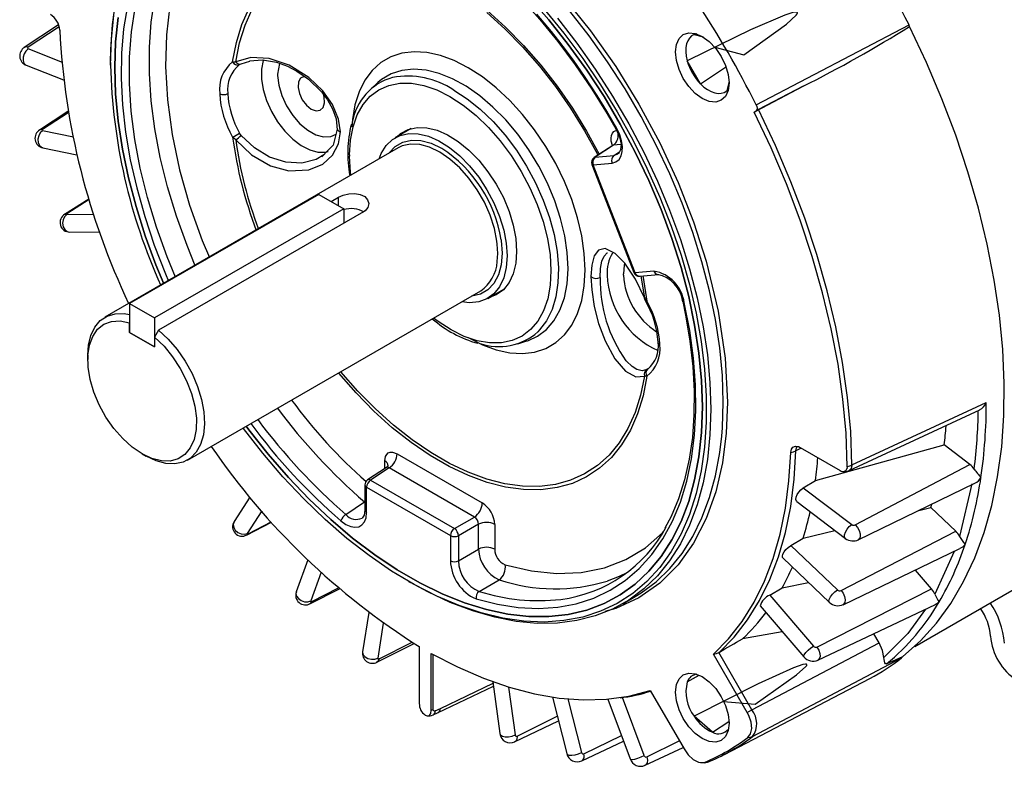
# Model space of a CAD drawing. Header units: inches. Extents: x 0 to 44, y 0 to 34.
# Tile 12 of 16: x 25 to 30.2, y 21.2 to 25.2. Entities that reach past the tile are written whole.
import ezdxf

# ---------------------------------------------------------------- set-up
doc = ezdxf.new("R2010")
doc.units = ezdxf.units.IN
doc.header["$LTSCALE"] = 4
doc.header["$MEASUREMENT"] = 0

msp = doc.modelspace()

# ---------------------------------------------------------------- linework, layer by layer
for p, q in [((25.220365, 25.124688), (25.038163, 25.00415)), ((25.223675, 25.113494), (25.059812, 25.006176)), ((28.91898, 24.701343), (29.729027, 25.124479)), ((29.732193, 25.116474), (29.729027, 25.124479)), ((28.590402, 25.073177), (28.637758, 25.060492)), ((25.240855, 24.925661), (25.060204, 24.996907)), ((29.759393, 21.831264), (35.204475, 24.974643)), ((25.048482, 24.910723), (25.246205, 24.832742)), ((25.496212, 24.924904), (25.496212, 24.911842)), ((26.143251, 24.92826), (26.15955, 24.929037)), ((26.180304, 24.913891), (26.188488, 24.918633)), ((26.188488, 24.918633), (26.234779, 24.933107)), ((26.392544, 24.920475), (26.381773, 24.863521)), ((28.623676, 24.812332), (28.553213, 24.934377)), ((28.623676, 24.812332), (28.756874, 24.901393)), ((26.381773, 24.863521), (26.381859, 24.857063)), ((26.913809, 24.818602), (26.876687, 24.784851)), ((28.775149, 24.822497), (28.762465, 24.775155)), ((28.917539, 24.668234), (29.167843, 24.799101)), ((29.167843, 24.799101), (28.931854, 24.675422)), ((25.270475, 24.665355), (25.119202, 24.567155)), ((25.271653, 24.658502), (25.135714, 24.570778)), ((28.908475, 24.663), (28.917539, 24.668234)), ((25.299357, 24.530354), (25.135776, 24.56341)), ((26.188488, 24.538988), (26.180304, 24.550886)), ((27.090002, 24.575582), (27.005202, 24.526628)), ((26.15955, 24.515437), (26.143251, 24.530447)), ((28.158436, 24.486347), (28.059848, 24.422203)), ((28.162167, 24.487205), (28.065036, 24.424009)), ((28.157551, 24.485675), (28.154565, 24.482749)), ((28.202181, 24.490782), (28.162167, 24.487205)), ((25.137351, 24.473271), (25.31728, 24.43691)), ((27.020887, 24.47333), (25.465959, 23.575689)), ((26.648415, 24.459088), (26.616356, 24.425899)), ((26.763356, 24.435871), (26.763394, 24.428472)), ((27.250932, 24.471266), (27.252696, 24.470242)), ((28.065036, 24.424009), (28.164892, 24.432937)), ((28.164892, 24.432937), (28.194487, 24.452337)), ((28.047853, 24.385006), (28.26993, 23.812626)), ((28.054834, 24.383564), (28.154691, 24.392493)), ((28.27691, 23.811185), (28.054834, 24.383564)), ((26.599576, 24.226664), (25.597377, 23.648107)), ((26.599576, 24.226664), (26.732144, 24.150134)), ((25.381144, 24.201729), (25.252156, 24.11973)), ((25.382029, 24.198825), (25.263729, 24.123827)), ((26.665474, 24.188622), (26.704339, 24.211059)), ((26.704339, 24.166186), (26.704339, 24.211059)), ((25.407494, 24.120013), (25.263233, 24.118412)), ((26.732144, 24.150134), (25.729946, 23.571577)), ((26.837275, 24.134317), (25.751159, 23.507315)), ((26.732144, 24.150134), (26.732144, 24.073626)), ((25.279786, 24.026836), (25.43803, 24.028592)), ((28.21468, 23.798998), (28.214594, 23.805457)), ((28.376767, 23.820114), (28.27691, 23.811185)), ((28.301592, 23.792963), (28.401448, 23.801892)), ((28.308146, 23.793549), (28.327124, 23.677723)), ((25.903423, 22.817896), (27.458351, 23.715537)), ((27.496663, 23.675302), (27.581462, 23.724256)), ((25.597377, 23.648107), (25.729946, 23.571577)), ((25.597377, 23.648107), (25.597377, 23.495022)), ((28.325883, 23.675553), (28.33438, 23.657958)), ((28.327124, 23.677723), (28.339452, 23.66042)), ((25.59701, 23.546685), (25.597377, 23.547332)), ((25.59701, 23.495234), (25.59701, 23.546685)), ((25.729946, 23.571577), (25.729946, 23.418492)), ((25.597377, 23.495446), (25.59701, 23.495234)), ((25.729946, 23.418492), (25.59701, 23.495234)), ((25.597377, 23.495022), (25.729946, 23.418492)), ((25.751159, 23.507315), (25.729946, 23.469942)), ((25.729946, 23.469942), (25.729946, 23.418492)), ((27.65601, 23.434878), (27.703802, 23.450146)), ((25.375332, 23.375382), (25.375332, 23.35089)), ((28.344709, 23.301402), (28.338511, 23.297806)), ((28.344646, 23.301362), (28.344383, 23.301194)), ((28.339452, 23.262607), (28.327124, 23.264123)), ((29.411973, 22.763375), (30.103687, 23.084311)), ((29.4266, 22.793143), (30.138756, 23.123027)), ((29.15701, 22.882638), (29.129692, 22.867909)), ((29.151592, 22.885765), (29.364006, 22.763141)), ((29.233602, 22.710905), (29.915492, 22.899224)), ((30.051965, 22.79548), (29.915492, 22.899224)), ((25.663431, 22.851833), (25.684641, 22.839585)), ((26.949992, 22.773612), (26.949992, 22.814354)), ((27.015713, 22.852306), (27.46699, 22.59179)), ((26.959078, 22.779617), (26.858641, 22.713242)), ((26.973402, 22.777286), (26.874967, 22.712235)), ((27.424679, 22.51677), (26.973402, 22.777286)), ((29.4266, 22.793143), (29.426372, 22.789088)), ((29.444394, 22.475003), (30.051965, 22.79548)), ((26.874967, 22.712235), (27.31912, 22.455831)), ((29.168546, 22.672235), (29.233602, 22.710905)), ((26.844732, 22.68738), (26.844732, 22.55423)), ((26.853812, 22.541576), (26.853812, 22.674725)), ((26.853812, 22.674725), (27.297965, 22.418321)), ((29.168546, 22.672235), (29.425641, 22.476793)), ((29.460288, 22.395838), (30.078669, 22.69597)), ((30.062408, 22.69209), (29.996759, 22.414221)), ((26.235017, 22.622623), (26.151218, 22.492775)), ((26.743958, 22.530272), (26.842118, 22.596681)), ((29.134905, 22.598509), (29.391832, 22.403197)), ((29.781259, 22.551622), (29.84508, 22.566887)), ((29.84508, 22.566887), (29.850635, 22.585294)), ((29.97649, 22.441719), (29.84508, 22.566887)), ((26.297378, 22.548973), (26.220864, 22.430413)), ((27.31912, 22.455831), (27.424679, 22.51677)), ((26.216641, 22.421082), (26.349035, 22.490425)), ((26.225569, 22.428391), (26.347325, 22.492328)), ((27.446586, 22.478826), (27.341027, 22.417887)), ((27.446586, 22.346798), (27.446586, 22.478826)), ((27.53271, 22.477958), (27.53271, 22.34593)), ((29.167738, 22.404875), (29.336518, 22.445245)), ((26.225569, 22.428391), (26.217375, 22.421909)), ((27.297965, 22.418321), (27.297965, 22.285172)), ((27.341027, 22.417887), (27.341027, 22.284738)), ((29.102509, 22.36635), (29.167738, 22.404875)), ((29.368492, 22.127239), (29.97649, 22.441719)), ((27.341027, 22.284738), (27.446586, 22.346798)), ((29.102509, 22.36635), (29.350069, 22.130549)), ((29.379101, 22.05249), (29.999283, 22.349288)), ((26.54176, 22.29016), (26.48057, 22.120275)), ((29.059629, 22.300476), (29.307014, 22.064843)), ((29.968809, 22.334704), (29.865998, 22.107437)), ((29.848119, 22.137021), (29.763018, 22.23622)), ((26.611912, 22.223899), (26.557318, 22.072327)), ((27.450129, 22.122608), (27.555963, 22.184587)), ((26.552277, 22.056776), (26.709601, 22.137153)), ((26.5635, 22.068734), (26.704724, 22.141335)), ((27.075631, 22.17591), (27.086943, 22.169378)), ((28.990683, 22.103063), (29.056077, 22.141418)), ((29.056077, 22.141418), (29.196057, 22.170528)), ((29.240477, 21.828092), (29.848119, 22.137021)), ((28.21211, 22.057835), (28.277871, 22.095798)), ((28.990683, 22.103063), (29.222611, 21.832709)), ((28.939544, 22.045863), (29.171301, 21.775711)), ((29.246078, 21.75854), (29.868566, 22.05323)), ((26.865134, 22.011737), (26.832191, 21.803427)), ((26.941931, 21.955365), (26.912578, 21.769757)), ((29.05746, 21.908411), (28.846332, 21.87238)), ((29.569944, 21.850576), (29.542157, 21.898706)), ((26.907766, 21.747402), (27.106458, 21.846609)), ((26.920319, 21.764838), (27.095544, 21.85332)), ((27.133083, 21.830532), (27.133083, 21.529154)), ((28.895735, 21.495388), (29.569944, 21.850576)), ((27.19547, 21.493139), (27.19547, 21.794517)), ((27.206388, 21.497621), (27.206388, 21.788452)), ((28.871203, 21.481242), (28.692329, 21.791061)), ((28.722087, 21.799775), (28.720505, 21.798894)), ((28.895735, 21.495388), (28.720505, 21.798894)), ((28.899996, 21.353952), (29.689647, 21.770144)), ((29.610312, 21.739301), (29.69713, 21.777631)), ((29.689647, 21.770144), (29.69713, 21.777631)), ((28.553213, 21.643346), (28.616238, 21.679741)), ((28.553213, 21.643346), (28.613267, 21.677809)), ((27.228812, 21.478649), (27.52612, 21.620816)), ((27.244604, 21.502697), (27.52406, 21.636215)), ((27.523047, 21.643789), (27.559734, 21.369453)), ((27.606402, 21.615996), (27.640286, 21.362611)), ((28.750175, 21.259287), (29.521491, 21.661622)), ((27.838532, 21.562754), (27.914668, 21.263467)), ((28.324699, 21.253331), (28.211008, 21.560765)), ((28.357381, 21.597637), (28.536255, 21.287818)), ((27.920577, 21.553011), (27.992776, 21.269194)), ((28.133123, 21.552536), (28.250356, 21.235527)), ((27.163217, 21.467912), (27.165336, 21.466689)), ((27.19547, 21.493139), (27.206388, 21.497621)), ((27.205731, 21.468117), (27.232908, 21.48111)), ((27.217766, 21.490116), (27.244604, 21.502697)), ((27.651221, 21.35591), (27.864405, 21.461049)), ((28.686655, 21.37626), (28.590402, 21.461609)), ((27.63843, 21.325359), (27.870522, 21.437002)), ((28.686655, 21.37626), (28.774213, 21.434005)), ((28.005255, 21.262096), (28.204393, 21.359816)), ((27.994097, 21.22453), (28.215543, 21.329664)), ((28.338632, 21.246165), (28.511376, 21.330909)), ((28.329699, 21.201285), (28.531411, 21.296208)), ((28.665431, 21.220237), (28.672868, 21.222792))]:
    msp.add_line(p, q)
at = {"flags": 128}
for points in [[(26.961936, 26.0027), (26.969344, 26.000023), (27.164277, 25.901221), (27.310656, 25.808997), (27.455837, 25.702017), (27.607029, 25.573606), (27.754076, 25.430825), (27.90133, 25.268378), (28.041073, 25.093453), (28.174206, 24.904392), (28.297277, 24.705219), (28.40823, 24.499049), (28.505398, 24.289219), (28.587006, 24.080768), (28.65408, 23.871973), (28.717692, 23.607809), (28.754692, 23.357905), (28.766581, 23.125949)], [(26.400878, 25.948589), (26.402105, 25.948676), (26.500619, 25.94503), (26.602299, 25.931066), (26.706625, 25.906873), (26.81307, 25.872576), (26.921085, 25.828347), (27.030105, 25.774402), (27.13955, 25.71101), (27.248821, 25.638496), (27.357329, 25.557235), (27.46448, 25.467651), (27.569688, 25.370216), (27.672377, 25.265449), (27.771985, 25.15391), (27.867964, 25.036198), (27.959792, 24.912947), (28.046965, 24.784822), (28.12901, 24.652516), (28.174264, 24.573794)], [(25.614134, 25.340649), (25.585324, 25.225737), (25.565377, 25.103535), (25.554413, 24.974771), (25.552495, 24.84021), (25.559636, 24.700652), (25.575793, 24.556928), (25.60087, 24.409891), (25.634718, 24.260417), (25.677136, 24.109394), (25.727871, 23.957719), (25.786621, 23.806296), (25.803226, 23.766941)], [(25.840203, 23.788288), (25.796392, 23.895829), (25.739905, 24.052786), (25.692315, 24.209477), (25.653934, 24.364875), (25.625013, 24.51796), (25.605741, 24.667728), (25.596246, 24.8132), (25.596589, 24.953419), (25.606768, 25.087469), (25.626717, 25.214469), (25.656304, 25.333587)], [(25.944773, 23.848655), (25.901474, 23.954986), (25.845327, 24.110951), (25.797984, 24.266655), (25.759754, 24.421087), (25.730884, 24.573243), (25.711562, 24.722132), (25.701914, 24.866786), (25.702003, 25.006265), (25.711827, 25.139661), (25.731325, 25.266108), (25.748379, 25.341283)], [(27.713117, 25.273497), (27.820059, 25.150616), (27.922634, 25.020982), (28.02024, 24.885356), (28.112303, 24.744533), (28.198285, 24.599342), (28.27768, 24.450632), (28.350023, 24.299278), (28.414888, 24.146166), (28.471896, 23.992197), (28.520711, 23.838272), (28.561047, 23.685297), (28.592668, 23.534167), (28.615388, 23.385771), (28.629074, 23.240979), (28.633644, 23.10064), (28.633644, 23.10064)], [(28.633644, 23.10064), (28.629074, 23.240979), (28.615388, 23.385771), (28.592668, 23.534167), (28.561047, 23.685297), (28.520711, 23.838272), (28.471896, 23.992197), (28.414888, 24.146166), (28.350023, 24.299278), (28.27768, 24.450632), (28.198285, 24.599342), (28.112303, 24.744533), (28.02024, 24.885356), (27.922634, 25.020982), (27.820059, 25.150616), (27.713117, 25.273497)], [(25.496212, 24.924904), (25.497351, 24.993769), (25.506458, 25.12716), (25.524619, 25.254131)], [(25.818507, 25.258411), (25.811207, 25.227149), (25.791928, 25.072205), (25.78709, 24.904081), (25.79737, 24.727516), (25.822579, 24.544451), (25.862543, 24.356682), (25.915516, 24.170134), (25.981728, 23.982804), (26.020063, 23.892119)], [(26.143251, 24.92826), (26.16353, 25.031341), (26.192787, 25.126625), (26.23078, 25.213319)], [(25.496212, 24.911842), (25.500736, 25.047188), (25.514282, 25.176536)], [(25.778699, 23.752782), (25.736888, 23.853662), (25.679881, 24.007631), (25.631065, 24.161555), (25.590729, 24.314531), (25.559108, 24.465661), (25.536388, 24.614057), (25.522703, 24.758849), (25.518132, 24.899187), (25.522703, 25.034249), (25.536388, 25.16324)], [(25.536388, 25.16324), (25.522703, 25.034249), (25.518132, 24.899187), (25.522703, 24.758849), (25.536388, 24.614057), (25.559108, 24.465661), (25.590729, 24.314531), (25.631065, 24.161555), (25.679881, 24.007631), (25.736888, 23.853662), (25.778699, 23.752782)], [(26.15955, 24.929037), (26.180247, 25.02969), (26.209698, 25.122659), (26.247661, 25.207178)], [(27.795709, 25.208132), (27.899992, 25.080415), (27.999555, 24.94651), (28.093827, 24.807183), (28.182269, 24.663232), (28.264373, 24.515482), (28.33967, 24.364778), (28.407728, 24.211984), (28.468157, 24.057976), (28.520611, 23.903635), (28.56479, 23.749846), (28.600441, 23.597489), (28.62736, 23.447437), (28.645392, 23.300549), (28.654433, 23.157668), (28.654433, 23.019611), (28.645392, 22.887168), (28.62736, 22.7611), (28.600441, 22.642127), (28.56479, 22.530932), (28.520611, 22.428151), (28.468157, 22.334373), (28.407728, 22.250135), (28.33967, 22.175919), (28.264373, 22.112151), (28.182269, 22.059196), (28.093827, 22.017357), (27.999555, 21.986875), (27.899992, 21.967922), (27.795709, 21.960609), (27.687302, 21.964977), (27.575394, 21.981), (27.460624, 22.008588), (27.343651, 22.047582), (27.225144, 22.097759), (27.105782, 22.158831), (26.986249, 22.230449), (26.867229, 22.312202), (26.749405, 22.403622), (26.63345, 22.504185), (26.52003, 22.613316), (26.409794, 22.730389), (26.303373, 22.854734), (26.201377, 22.985638), (26.19916, 22.988622)], [(27.490494, 25.189862), (27.586503, 25.103476), (27.679685, 25.008798), (27.769275, 24.906608), (27.854534, 24.797748), (27.934759, 24.683114), (28.009291, 24.56365), (28.077516, 24.44034), (28.080089, 24.435373)], [(27.49287, 25.200494), (27.590539, 25.112421), (27.685299, 25.015877), (27.776361, 24.911664), (27.862965, 24.800652), (27.944392, 24.683766), (28.019962, 24.561978), (28.087152, 24.439968)], [(28.179407, 24.576258), (28.127055, 24.666953), (28.075531, 24.750847), (28.008901, 24.852466), (27.94953, 24.937234), (27.912727, 24.987304), (27.87309, 25.039263), (27.833881, 25.088765), (27.795329, 25.135699), (27.756175, 25.181683)], [(27.86525, 25.159827), (27.967977, 25.027985), (28.065658, 24.890292), (28.157736, 24.747536), (28.243681, 24.600535), (28.323002, 24.450132), (28.395244, 24.297187), (28.459994, 24.142576), (28.516881, 23.987186), (28.565579, 23.831906), (28.605809, 23.677626), (28.63734, 23.52523), (28.659992, 23.37559), (28.673636, 23.229563), (28.678192, 23.087986)], [(28.743953, 23.125949), (28.739397, 23.267526), (28.725753, 23.413553), (28.703101, 23.563193), (28.671569, 23.715589), (28.63134, 23.869869), (28.582642, 24.025149), (28.525755, 24.180539), (28.461005, 24.33515), (28.388763, 24.488095), (28.309442, 24.638498), (28.223496, 24.785499), (28.131419, 24.928255), (28.033738, 25.065948), (27.931011, 25.19779)], [(28.699331, 25.005722), (28.854086, 24.966392), (29.079335, 25.128438), (29.130955, 25.175526), (29.135957, 25.182974), (29.13724, 25.186588), (29.137346, 25.187921), (29.137095, 25.189313), (29.136611, 25.190235), (29.135907, 25.190983), (29.134571, 25.191786), (29.131044, 25.192601), (29.118182, 25.191487), (29.070336, 25.176786), (28.888357, 25.097887), (28.560549, 24.938055), (28.553213, 24.934377)], [(29.69713, 21.777631), (29.789726, 21.860438), (29.874422, 21.954496), (29.950855, 22.059404), (30.0187, 22.174714), (30.077667, 22.299935), (30.127504, 22.434531), (30.167999, 22.577929), (30.19898, 22.729516), (30.220313, 22.888647), (30.231909, 23.054642), (30.233716, 23.226793), (30.225729, 23.404365), (30.207981, 23.586602), (30.180547, 23.772724), (30.143544, 23.96194), (30.097131, 24.15344), (30.041506, 24.346408), (29.976905, 24.54002), (29.903605, 24.733452), (29.821918, 24.925876), (29.732193, 25.116474)], [(28.775227, 24.817016), (28.770382, 24.777313), (28.756176, 24.74591), (28.733578, 24.724947), (28.704127, 24.715853), (28.669831, 24.719247), (28.633027, 24.734898), (28.596222, 24.76174), (28.561926, 24.797943), (28.532475, 24.841041), (28.509877, 24.888095), (28.495671, 24.9359), (28.490826, 24.981197), (28.495671, 25.0209), (28.509877, 25.052303), (28.532475, 25.073266), (28.561926, 25.08236), (28.596222, 25.078966), (28.633027, 25.063314), (28.669831, 25.036473), (28.704127, 25.000269), (28.733578, 24.957172), (28.756176, 24.910118), (28.770382, 24.862313), (28.775227, 24.817016)], [(28.590402, 25.073177), (28.576498, 25.065952), (28.56483, 25.055114), (28.555683, 25.04093), (28.549283, 25.02375), (28.545787, 25.003994), (28.545281, 24.982149), (28.547776, 24.958752), (28.553213, 24.934377)], [(28.604512, 25.07644), (28.600772, 25.075901), (28.590402, 25.073177)], [(25.059812, 25.006176), (25.047875, 25.007804), (25.039192, 25.004468)], [(25.059812, 25.006176), (25.057141, 25.003754), (25.05627, 25.001145), (25.057332, 24.998741), (25.060204, 24.996907)], [(25.060204, 24.996907), (25.047814, 24.986115), (25.038149, 24.970753), (25.032648, 24.953109), (25.032131, 24.935811), (25.036675, 24.921434), (25.045602, 24.91212), (25.048695, 24.91138)], [(26.714378, 24.558188), (26.704894, 24.625717), (26.672659, 24.702535), (26.620717, 24.775523), (26.54663, 24.845917), (26.442425, 24.910885), (26.336743, 24.946859), (26.239741, 24.952468), (26.15955, 24.929037)], [(27.392696, 23.467695), (27.46734, 23.429817), (27.540896, 23.40292), (27.612291, 23.387395), (27.680484, 23.383469), (27.74448, 23.391199), (27.803347, 23.410473), (27.856225, 23.441009), (27.902344, 23.482362), (27.941031, 23.533928), (27.971722, 23.594957), (27.993969, 23.664558), (28.007449, 23.741717), (28.011964, 23.825307), (28.007449, 23.91411), (27.993969, 24.006832), (27.971722, 24.102119), (27.941031, 24.198583), (27.902344, 24.294817), (27.856225, 24.389418), (27.803347, 24.481006), (27.74448, 24.568245), (27.680484, 24.649863), (27.612291, 24.724671), (27.540896, 24.791577), (27.46734, 24.849606), (27.392696, 24.897911), (27.318051, 24.935789), (27.244495, 24.962686), (27.1731, 24.978211), (27.104907, 24.982137), (27.040911, 24.974407), (26.982045, 24.955133), (26.929167, 24.924597), (26.883048, 24.883244), (26.844361, 24.831677), (26.81367, 24.770649), (26.791422, 24.701047), (26.777942, 24.623889), (26.774655, 24.584594)], [(26.233469, 24.933284), (26.301698, 24.93995), (26.375767, 24.926631), (26.433331, 24.90551), (26.483118, 24.879688), (26.545806, 24.836304), (26.614132, 24.770225), (26.646059, 24.727839), (26.672995, 24.679445), (26.69151, 24.625956), (26.697801, 24.569219)], [(26.307483, 24.940227), (26.30585, 24.935399), (26.29679, 24.889718), (26.29679, 24.837743), (26.30585, 24.781601), (26.3236, 24.723591), (26.349312, 24.666088), (26.381935, 24.611447), (26.420132, 24.561903), (26.46234, 24.519486), (26.50683, 24.485931), (26.551782, 24.462614), (26.595354, 24.450488), (26.635764, 24.450049), (26.649858, 24.452944)], [(26.381859, 24.857063), (26.388261, 24.804686), (26.404471, 24.749786), (26.429567, 24.69549), (26.462117, 24.644893), (26.500268, 24.600877), (26.541845, 24.56595), (26.58448, 24.542102), (26.625744, 24.530692), (26.663284, 24.532371), (26.691882, 24.544851)], [(26.524806, 24.8515), (26.523183, 24.851311), (26.503979, 24.842181), (26.492396, 24.822006), (26.489998, 24.79351), (26.49711, 24.760543), (26.51277, 24.727555), (26.534864, 24.699004), (26.560407, 24.678744)], [(27.921481, 23.832321), (27.917488, 23.917813), (27.904316, 24.007332), (27.882181, 24.099408), (27.851446, 24.192529), (27.812617, 24.285165), (27.76633, 24.375796), (27.713345, 24.462934), (27.654534, 24.545147), (27.59086, 24.621086), (27.523371, 24.689503), (27.453174, 24.749276), (27.381421, 24.799423), (27.309291, 24.839121), (27.237969, 24.867717), (27.168625, 24.884743), (27.102398, 24.889918), (27.040375, 24.883157), (26.983575, 24.864573), (26.932931, 24.834469), (26.913809, 24.818602)], [(26.763356, 24.435871), (26.767905, 24.513559), (26.781477, 24.584669), (26.80384, 24.64799), (26.834613, 24.702442), (26.873271, 24.747097), (26.919154, 24.781194), (26.971482, 24.804151), (27.029363, 24.815579), (27.091808, 24.81528), (27.157755, 24.803262), (27.226079, 24.779728), (27.295616, 24.745079), (27.365179, 24.699907), (27.433584, 24.644982), (27.499665, 24.581238), (27.562295, 24.509764), (27.620406, 24.431777), (27.673009, 24.348607), (27.719206, 24.261671), (27.75821, 24.172451), (27.789356, 24.082468), (27.812113, 23.993256), (27.826094, 23.906335), (27.83106, 23.823187), (27.826926, 23.745229), (27.813764, 23.67379), (27.791796, 23.610088), (27.761398, 23.555208), (27.723088, 23.510086), (27.677519, 23.475492), (27.625468, 23.452014), (27.567821, 23.440053), (27.505562, 23.439813), (27.439751, 23.451298), (27.371511, 23.474311), (27.302004, 23.508462), (27.232415, 23.553168), (27.208267, 23.571167)], [(28.623676, 24.812332), (28.642066, 24.795438), (28.66108, 24.781579), (28.68025, 24.771097), (28.699106, 24.76425), (28.717183, 24.761204), (28.734038, 24.762036), (28.749257, 24.766725), (28.762465, 24.775155)], [(26.560407, 24.678744), (26.585951, 24.669512), (26.608045, 24.672554), (26.623705, 24.687461), (26.630816, 24.712218), (26.628419, 24.743482), (26.625147, 24.755866)], [(27.315327, 24.779545), (27.386355, 24.733275), (27.456218, 24.677233), (27.523766, 24.612339), (27.587893, 24.539659), (27.647544, 24.460386), (27.701739, 24.375821), (27.74959, 24.287354), (27.790311, 24.196437), (27.823232, 24.104562), (27.847813, 24.013239), (27.863651, 23.923966), (27.870485, 23.83821), (27.868204, 23.757379), (27.856845, 23.6828), (27.836593, 23.615698), (27.807783, 23.557174), (27.770887, 23.50819), (27.760959, 23.498011)], [(28.762465, 24.775155), (28.770008, 24.782776), (28.772334, 24.785732)], [(28.91898, 24.701343), (28.922628, 24.691858), (28.923955, 24.682735), (28.922811, 24.675007), (28.919329, 24.66954), (28.917539, 24.668234)], [(28.931854, 24.675422), (28.914874, 24.66643), (28.908475, 24.663)], [(29.401972, 22.785515), (29.395476, 22.961393), (29.379063, 23.142114), (29.352804, 23.326875), (29.316817, 23.514855), (29.271261, 23.705217), (29.216339, 23.897117), (29.152296, 24.089701), (29.079415, 24.282112), (28.99802, 24.473495), (28.908475, 24.663)], [(29.4266, 22.793143), (29.420088, 22.96947), (29.403633, 23.150652), (29.377308, 23.335885), (29.34123, 23.524344), (29.295559, 23.715193), (29.240498, 23.907582), (29.176292, 24.100657), (29.103227, 24.29356), (29.021626, 24.485432), (28.931854, 24.675422)], [(25.135776, 24.56341), (25.123806, 24.552492), (25.115271, 24.536791), (25.111442, 24.518646), (25.112888, 24.500759), (25.119394, 24.485793), (25.129993, 24.475977), (25.137544, 24.474132)], [(25.135714, 24.570778), (25.125664, 24.570338), (25.12145, 24.567893)], [(25.135714, 24.570778), (25.133021, 24.568517), (25.132081, 24.566324), (25.133034, 24.56453), (25.135776, 24.56341)], [(26.15955, 24.515437), (26.243361, 24.435575), (26.344369, 24.377986), (26.441138, 24.352155), (26.546805, 24.356739), (26.620861, 24.387215), (26.672773, 24.433947), (26.704889, 24.495081), (26.714378, 24.558188)], [(26.626886, 24.4368), (26.587024, 24.410668), (26.51023, 24.391825), (26.425661, 24.396354), (26.339611, 24.423949), (26.258438, 24.472713), (26.188488, 24.538988)], [(26.697846, 24.572889), (26.676199, 24.48785), (26.648415, 24.459088)], [(26.920202, 24.415206), (26.9312, 24.44285), (26.957193, 24.485034), (26.990793, 24.517271), (27.031131, 24.538726), (27.077161, 24.548843), (27.127692, 24.54736), (27.181415, 24.534316), (27.236938, 24.510048), (27.292824, 24.475185), (27.347625, 24.43063), (27.399922, 24.377537), (27.448359, 24.317281), (27.491684, 24.251422), (27.528773, 24.181667), (27.558667, 24.109821), (27.58059, 24.037746), (27.593975, 23.967308), (27.598475, 23.900333)], [(27.012963, 24.531108), (27.033897, 24.54907), (27.074727, 24.570787), (27.12132, 24.581027), (27.172468, 24.579526), (27.226846, 24.566323), (27.283048, 24.541759), (27.339616, 24.50647), (27.395086, 24.461371), (27.44802, 24.40763), (27.49705, 24.346638), (27.540903, 24.279976), (27.578445, 24.209369), (27.608703, 24.136646), (27.630894, 24.063691), (27.644443, 23.992394), (27.648998, 23.9246)], [(28.15669, 24.48521), (28.150635, 24.508097), (28.149734, 24.524096), (28.151614, 24.538402), (28.156267, 24.550654), (28.163556, 24.559948), (28.174556, 24.56466)], [(28.154691, 24.392493), (28.175637, 24.398518), (28.191859, 24.411615), (28.20289, 24.430437), (28.208717, 24.453452), (28.209561, 24.479874), (28.205214, 24.510019), (28.195178, 24.542731), (28.179407, 24.576258)], [(28.174299, 24.573859), (28.193685, 24.531225), (28.202306, 24.49267), (28.200272, 24.462062), (28.188449, 24.442186)], [(28.174735, 24.57406), (28.175056, 24.574074), (28.179407, 24.576258)], [(26.972496, 24.445395), (26.973516, 24.446852), (27.005598, 24.481052), (27.045108, 24.503743), (27.090851, 24.514238), (27.14144, 24.51222), (27.195345, 24.49775), (27.250932, 24.471266)], [(27.546497, 23.962432), (27.544569, 23.978487), (27.530899, 24.046615), (27.508378, 24.116196), (27.477692, 24.185115), (27.439772, 24.25128), (27.39577, 24.312678), (27.347023, 24.367446), (27.295013, 24.413918), (27.24132, 24.450682), (27.187576, 24.476623), (27.135412, 24.49095), (27.086415, 24.49323), (27.042073, 24.483392), (27.020887, 24.47333)], [(28.162167, 24.487205), (28.157817, 24.485935), (28.157551, 24.485675)], [(26.770803, 24.32896), (26.768776, 24.34512), (26.763394, 24.428472)], [(28.189425, 24.443947), (28.180734, 24.437241), (28.164892, 24.432939)], [(28.054834, 24.383564), (28.051614, 24.383473), (28.049319, 24.38385), (28.048031, 24.384682), (28.047853, 24.385006)], [(28.059848, 24.422203), (28.061416, 24.423052), (28.065036, 24.424009)], [(26.704339, 24.211059), (26.729697, 24.222388), (26.759439, 24.229748), (26.790819, 24.231636), (26.820308, 24.22673), (26.843875, 24.215079), (26.859089, 24.198202), (26.864789, 24.178105), (26.860089, 24.157421), (26.845189, 24.139645), (26.837275, 24.134317)], [(25.263233, 24.118412), (25.251663, 24.107454), (25.244201, 24.091647), (25.241959, 24.073345), (25.245271, 24.055273), (25.253643, 24.040123), (25.265828, 24.03015), (25.279793, 24.026891)], [(25.263729, 24.123827), (25.255584, 24.12179), (25.253754, 24.120298)], [(25.263729, 24.123827), (25.260995, 24.121734), (25.259934, 24.11997), (25.260707, 24.1188), (25.263233, 24.118412)], [(27.566257, 23.986282), (27.566902, 23.981747), (27.571604, 23.914827), (27.566597, 23.853542), (27.552031, 23.79975), (27.528349, 23.755077), (27.496267, 23.720878), (27.456757, 23.698187), (27.411014, 23.687692), (27.409961, 23.687602)], [(27.546253, 23.870107), (27.548973, 23.913882), (27.546497, 23.962432)], [(27.648998, 23.9246), (27.644443, 23.862066), (27.630894, 23.806412), (27.608703, 23.759078), (27.578445, 23.721291), (27.540903, 23.694029), (27.504423, 23.679782)], [(28.327124, 23.677723), (28.278553, 23.777928), (28.222105, 23.861242), (28.170524, 23.91316), (28.117561, 23.939001), (28.082964, 23.931303), (28.060191, 23.901393), (28.046799, 23.851069), (28.042951, 23.791219)], [(28.091543, 23.786446), (28.093848, 23.833933), (28.101176, 23.873377), (28.11225, 23.899661), (28.129315, 23.916899), (28.13027, 23.91711)], [(27.598475, 23.900333), (27.593975, 23.838553), (27.58059, 23.783569), (27.558667, 23.736806), (27.528773, 23.699475), (27.491684, 23.672542), (27.448359, 23.656705), (27.399922, 23.652374), (27.357667, 23.657413)], [(28.221291, 23.857545), (28.219683, 23.851406), (28.214594, 23.805457)], [(27.712602, 23.453122), (27.759478, 23.475137), (27.806726, 23.510827), (27.846614, 23.557226), (27.878485, 23.613572), (27.901818, 23.678941), (27.916229, 23.752258), (27.921481, 23.832321)], [(28.26993, 23.812626), (28.270108, 23.812302), (28.271395, 23.811471), (28.273691, 23.811094), (28.27691, 23.811185)], [(28.042951, 23.791219), (28.046798, 23.720435), (28.060239, 23.632767), (28.083029, 23.54295), (28.117645, 23.44977), (28.169859, 23.354788), (28.22628, 23.290376), (28.28062, 23.260139), (28.327124, 23.264123)], [(28.317707, 23.794404), (28.319173, 23.786915), (28.339452, 23.66042)], [(27.434124, 22.082834), (27.547181, 22.054528), (27.657437, 22.03779), (27.764234, 22.032719), (27.866938, 22.039345), (27.964939, 22.05763), (28.057652, 22.087464), (28.144528, 22.12867), (28.22505, 22.181002), (28.298738, 22.244151), (28.365155, 22.31774), (28.423906, 22.401331), (28.474641, 22.494428), (28.517058, 22.596478), (28.550906, 22.706872), (28.575983, 22.824955), (28.59214, 22.950025), (28.599281, 23.081338), (28.597363, 23.218113), (28.586399, 23.359536), (28.566452, 23.504768), (28.537643, 23.652944)], [(28.327124, 23.677723), (28.325724, 23.675817), (28.326277, 23.675591)], [(28.339452, 23.66042), (28.335191, 23.658304), (28.334761, 23.658269)], [(28.529301, 23.658873), (28.544538, 23.585784), (28.567589, 23.448527), (28.582744, 23.314338), (28.589937, 23.183972), (28.589149, 23.058134), (28.58041, 22.937504), (28.563796, 22.822727), (28.539424, 22.714414), (28.507453, 22.613125), (28.468073, 22.519365), (28.434971, 22.458406)], [(28.52945, 23.659453), (28.531362, 23.655735), (28.537643, 23.652944)], [(25.375332, 23.375382), (25.378797, 23.426703), (25.39122, 23.479223), (25.412309, 23.523402), (25.441443, 23.557935), (25.47776, 23.581804), (25.520188, 23.594302), (25.567475, 23.59506), (25.597377, 23.589911)], [(25.729946, 23.469942), (25.779543, 23.422097), (25.825314, 23.366423), (25.865751, 23.304753), (25.899521, 23.239122), (25.92551, 23.171691), (25.942863, 23.104685), (25.951007, 23.04031), (25.949674, 22.98069), (25.938908, 22.927789), (25.919063, 22.883351), (25.890794, 22.848841), (25.855033, 22.825396), (25.812957, 22.813788), (25.765955, 22.814401), (25.715575, 22.827215), (25.663478, 22.851806), (25.611381, 22.887365), (25.561, 22.932719), (25.513998, 22.986374), (25.471923, 23.04656), (25.436161, 23.111295), (25.407892, 23.178444), (25.388047, 23.245794), (25.377281, 23.311126), (25.375948, 23.372285), (25.384092, 23.427256), (25.401445, 23.474228), (25.427435, 23.511651), (25.461205, 23.538293), (25.501642, 23.553275), (25.547413, 23.556103), (25.59701, 23.546685)], [(25.751159, 23.507315), (25.801907, 23.459726), (25.849194, 23.404371), (25.891622, 23.342886), (25.927939, 23.277087), (25.957073, 23.208917), (25.978162, 23.140388), (25.990585, 23.073525), (25.993974, 23.010303), (25.988229, 22.952588), (25.97352, 22.902085), (25.950281, 22.860285), (25.919199, 22.828423), (25.881191, 22.80744), (25.83738, 22.797956), (25.78906, 22.80025), (25.737658, 22.814254), (25.684691, 22.839556), (25.684641, 22.839585)], [(27.703802, 23.450146), (27.705646, 23.450743), (27.712602, 23.453122)], [(28.408004, 23.430893), (28.401573, 23.436029), (28.398936, 23.442686), (28.398987, 23.442844)], [(28.338511, 23.297806), (28.314492, 23.29231), (28.286316, 23.29875), (28.261037, 23.313906), (28.230509, 23.342864), (28.228975, 23.344629), (28.228435, 23.345269), (28.22837, 23.345349)], [(28.339452, 23.262607), (28.319173, 23.159526), (28.289915, 23.064242), (28.251922, 22.977548), (28.205511, 22.900167), (28.151067, 22.832742), (28.089045, 22.775837), (28.019962, 22.729925), (27.944392, 22.695388), (27.862965, 22.672514), (27.776361, 22.661494), (27.685299, 22.66242), (27.590539, 22.675283), (27.49287, 22.699977), (27.393105, 22.736295), (27.292077, 22.783936), (27.190626, 22.842503), (27.089597, 22.911507), (26.989833, 22.990373), (26.892164, 23.078446), (26.797404, 23.174991), (26.706342, 23.279203), (26.705108, 23.280699)], [(28.327124, 23.264123), (28.306427, 23.16347), (28.276976, 23.070501), (28.239013, 22.985982), (28.192852, 22.910607), (28.138871, 22.844999), (28.077516, 22.789698), (28.009291, 22.745158), (27.934759, 22.711747), (27.854534, 22.689739), (27.769275, 22.679317), (27.679685, 22.680565), (27.586503, 22.693474), (27.490494, 22.717937), (27.39245, 22.753753), (27.293178, 22.800626), (27.193496, 22.858172), (27.094224, 22.925915), (26.99618, 23.003298), (26.900171, 23.089685), (26.806989, 23.184362), (26.717399, 23.286552), (26.716703, 23.287393)], [(28.766581, 23.125949), (28.759893, 22.960768), (28.739831, 22.804709), (28.704213, 22.650679), (28.65408, 22.509815), (28.587019, 22.378485), (28.505398, 22.264235), (28.40823, 22.166591), (28.297277, 22.088526), (28.174206, 22.031448), (28.11632, 22.016078)], [(28.735864, 22.945591), (28.739397, 22.989633), (28.743953, 23.125949)], [(28.633644, 23.10064), (28.629074, 22.965579), (28.615388, 22.836588), (28.592668, 22.714424), (28.561047, 22.599803), (28.520711, 22.493399), (28.471896, 22.395835), (28.414888, 22.307685), (28.350023, 22.229466), (28.27768, 22.161636), (28.198285, 22.104594), (28.112303, 22.058675), (28.02024, 22.024147), (27.922634, 22.001214), (27.820059, 21.990011), (27.713117, 21.990602), (27.602436, 22.002984), (27.488665, 22.027086), (27.372471, 22.062765), (27.254537, 22.109811), (27.135555, 22.16795), (27.016222, 22.236839), (26.897239, 22.316075), (26.779305, 22.405192), (26.663112, 22.503668), (26.54934, 22.610924), (26.438659, 22.726331), (26.331717, 22.849212), (26.229142, 22.978846), (26.214972, 22.99775)], [(26.214972, 22.99775), (26.229142, 22.978846), (26.331717, 22.849212), (26.438659, 22.726331), (26.54934, 22.610924), (26.663112, 22.503668), (26.779305, 22.405192), (26.897239, 22.316075), (27.016222, 22.236839), (27.135555, 22.16795), (27.254537, 22.109811), (27.372471, 22.062765), (27.488665, 22.027086), (27.602436, 22.002984), (27.713117, 21.990602), (27.820059, 21.990011), (27.922634, 22.001214), (28.02024, 22.024147), (28.112303, 22.058675), (28.198285, 22.104594), (28.27768, 22.161636), (28.350023, 22.229466), (28.414888, 22.307685), (28.471896, 22.395835), (28.520711, 22.493399), (28.561047, 22.599803), (28.592668, 22.714424), (28.615388, 22.836588), (28.629074, 22.965579), (28.633644, 23.10064)], [(28.678192, 23.087986), (28.673636, 22.95167), (28.659992, 22.821396), (28.63734, 22.697909), (28.605809, 22.581918), (28.565579, 22.474086), (28.516881, 22.375032), (28.459994, 22.285322), (28.395244, 22.20547), (28.323002, 22.135935), (28.243681, 22.077113), (28.157736, 22.029343), (28.065658, 21.992897), (27.967977, 21.967984), (27.86525, 21.954748), (27.758067, 21.953264), (27.647041, 21.96354), (27.532809, 21.985517), (27.416024, 22.019071), (27.297355, 22.064008), (27.177483, 22.12007), (27.086943, 22.169378)], [(28.277871, 22.095798), (28.309442, 22.115076), (28.388763, 22.173898), (28.461005, 22.243433), (28.525755, 22.323285), (28.582642, 22.412995), (28.63134, 22.512049), (28.671569, 22.619881), (28.703101, 22.735872), (28.725753, 22.859359), (28.735864, 22.945591)], [(28.722087, 21.799775), (28.801427, 21.880856), (28.87292, 21.972541), (28.936219, 22.074383), (28.991018, 22.185888), (29.03705, 22.306514), (29.07409, 22.435676), (29.10196, 22.572745), (29.120524, 22.717057), (29.129692, 22.867909)], [(29.101901, 22.858864), (29.105244, 22.875845), (29.113816, 22.887464), (29.126655, 22.892407), (29.142297, 22.890117), (29.151592, 22.885765)], [(29.101901, 22.858865), (29.116852, 22.862276), (29.129692, 22.867909)], [(29.129692, 22.867909), (29.132856, 22.884306), (29.138596, 22.890659)], [(26.949992, 22.814354), (26.954095, 22.838393), (26.960018, 22.848899), (26.96831, 22.856356), (26.978807, 22.860546), (26.990965, 22.861011), (27.015713, 22.852306)], [(28.692329, 21.791061), (28.772046, 21.871849), (28.843886, 21.963314), (28.907497, 22.065006), (28.962567, 22.176428), (29.008828, 22.297034), (29.046051, 22.426233), (29.074055, 22.563391), (29.092702, 22.707838), (29.101901, 22.858865)], [(26.973402, 22.777286), (26.969117, 22.779544), (26.96506, 22.780544), (26.958209, 22.779038), (26.958031, 22.77883)], [(29.426372, 22.789088), (29.422104, 22.773452), (29.412308, 22.763533), (29.411933, 22.763491)], [(29.135319, 22.599049), (29.132176, 22.601527), (29.12975, 22.61024), (29.131139, 22.621979), (29.136181, 22.635419), (29.144329, 22.649035), (29.154694, 22.66127), (29.166136, 22.670719), (29.168546, 22.672235)], [(26.844732, 22.554065), (26.840657, 22.526355), (26.829202, 22.510448)], [(26.844829, 22.55422), (26.844737, 22.553918), (26.847196, 22.547238), (26.853812, 22.541576)], [(26.717653, 22.496444), (26.743883, 22.477741), (26.769097, 22.466618), (26.792, 22.462868), (26.811718, 22.465773), (26.828585, 22.47507), (26.841964, 22.490955), (26.850698, 22.513366), (26.853812, 22.541576)], [(26.151375, 22.492641), (26.150743, 22.492014), (26.146427, 22.47793), (26.148838, 22.462175), (26.157616, 22.447097), (26.171454, 22.43494), (26.188292, 22.427515), (26.205622, 22.425927), (26.220864, 22.430413)], [(29.392132, 22.403542), (29.387451, 22.409784), (29.386935, 22.421836), (29.391478, 22.43681), (29.400406, 22.452475), (29.412388, 22.466499), (29.425641, 22.476793)], [(29.444394, 22.475003), (29.456179, 22.462083), (29.465355, 22.445678), (29.470528, 22.428284), (29.47091, 22.412547), (29.466443, 22.400858), (29.460357, 22.396728)], [(26.225569, 22.428391), (26.222406, 22.427067), (26.220393, 22.426965), (26.21986, 22.428143), (26.220864, 22.430413)], [(27.587837, 22.264176), (27.726853, 22.231882), (27.861041, 22.218175), (27.99164, 22.223401), (28.114466, 22.248091), (28.228239, 22.291878), (28.331774, 22.354424), (28.422256, 22.433149), (28.426168, 22.437887)], [(29.060066, 22.300949), (29.058275, 22.302321), (29.057468, 22.309639), (29.060596, 22.319889), (29.067303, 22.331918), (29.076851, 22.344355), (29.088194, 22.355771), (29.10008, 22.364851), (29.102509, 22.36635)], [(30.02667, 22.371458), (30.012662, 22.357698), (29.999229, 22.349383)], [(28.233321, 22.222106), (28.192091, 22.202153), (28.128905, 22.177542)], [(26.481383, 22.120012), (26.479026, 22.111952), (26.482167, 22.097692), (26.491803, 22.084371), (26.5065, 22.073971), (26.524069, 22.068041), (26.541893, 22.067464), (26.557318, 22.072327)], [(29.307522, 22.065343), (29.304732, 22.069648), (29.306178, 22.080022), (29.312685, 22.093318), (29.323284, 22.107556), (29.336396, 22.120614), (29.350069, 22.130549)], [(29.368492, 22.127239), (29.379401, 22.112637), (29.387044, 22.095484), (29.390256, 22.07839), (29.388551, 22.063952), (29.382187, 22.054368), (29.379124, 22.053371)], [(26.5635, 22.068734), (26.556107, 22.05896), (26.553934, 22.058279)], [(26.5635, 22.068734), (26.560201, 22.067546), (26.557864, 22.067785), (26.556861, 22.069465), (26.557318, 22.072327)], [(29.816287, 22.028481), (29.722281, 21.899668), (29.595532, 21.772128)], [(29.171934, 21.776238), (29.170483, 21.778977), (29.173795, 21.787383), (29.182167, 21.798709), (29.194354, 21.81127), (29.208539, 21.823196), (29.222611, 21.832709)], [(29.240477, 21.828092), (29.250226, 21.812158), (29.256132, 21.794671), (29.257296, 21.778291), (29.253542, 21.765507), (29.246134, 21.758885)], [(29.59552, 21.772134), (29.588134, 21.809564), (29.569944, 21.850576)], [(26.832892, 21.803274), (26.83193, 21.800028), (26.835517, 21.787541), (26.845678, 21.776302), (26.860899, 21.767984), (26.878914, 21.763827), (26.89704, 21.764448), (26.912578, 21.769757)], [(26.920319, 21.764838), (26.916877, 21.763762), (26.914199, 21.764287), (26.912699, 21.766393), (26.912578, 21.769757)], [(27.19547, 21.794517), (27.334584, 21.722573), (27.472819, 21.662651), (27.609462, 21.61506), (27.743805, 21.580045), (27.875156, 21.557788), (28.002837, 21.548404), (28.126189, 21.551941), (28.244574, 21.56838), (28.357381, 21.597637)], [(28.692329, 21.791061), (28.708921, 21.794268), (28.720505, 21.798894)], [(29.610312, 21.739301), (29.607724, 21.738551), (29.605175, 21.739019), (29.601066, 21.74459), (29.596782, 21.76119), (29.59552, 21.772134)], [(26.920319, 21.764838), (26.914913, 21.75282), (26.908254, 21.748537)], [(28.746062, 21.539884), (28.913495, 21.525864), (29.133437, 21.680981), (29.18226, 21.724242), (29.186532, 21.73067), (29.187357, 21.73364), (29.18726, 21.734687), (29.186766, 21.735733), (29.186091, 21.736384), (29.185205, 21.736871), (29.18362, 21.737318), (29.179643, 21.737487), (29.16579, 21.734938), (29.115938, 21.717271), (28.929981, 21.632267), (28.597818, 21.465421), (28.590402, 21.461609)], [(28.775227, 21.424899), (28.770382, 21.385196), (28.756176, 21.353793), (28.733578, 21.33283), (28.704127, 21.323736), (28.669831, 21.32713), (28.633027, 21.342782), (28.596222, 21.369624), (28.561926, 21.405827), (28.532475, 21.448924), (28.509877, 21.495978), (28.495671, 21.543783), (28.490826, 21.589081), (28.495671, 21.628784), (28.509877, 21.660186), (28.532475, 21.681149), (28.561926, 21.690244), (28.596222, 21.686849), (28.633027, 21.671198), (28.669831, 21.644356), (28.704127, 21.608153), (28.733578, 21.565056), (28.756176, 21.518001), (28.770382, 21.470196), (28.775227, 21.424899)], [(27.165336, 21.466692), (27.174562, 21.4632), (27.18274, 21.463729), (27.189135, 21.468149), (27.193385, 21.476298), (27.195469, 21.49314)], [(27.217766, 21.490116), (27.213357, 21.488987), (27.209675, 21.489985), (27.207249, 21.493016), (27.206388, 21.497621)], [(28.87517, 21.349146), (28.889566, 21.368175), (28.895307, 21.396175), (28.891743, 21.429966), (28.87929, 21.465715), (28.8712, 21.481241)], [(28.871202, 21.481242), (28.883995, 21.488619), (28.895735, 21.495388)], [(27.560202, 21.369546), (27.563226, 21.36254), (27.573386, 21.356205), (27.588608, 21.352792), (27.606623, 21.352809), (27.624748, 21.356253), (27.640286, 21.362611)], [(27.651221, 21.35591), (27.650118, 21.340413), (27.644062, 21.329246), (27.638455, 21.326389)], [(28.875172, 21.349142), (28.888171, 21.349847), (28.899996, 21.353952)], [(27.915371, 21.263668), (27.917624, 21.259343), (27.92726, 21.255696), (27.941957, 21.254969), (27.959526, 21.257272), (27.97735, 21.262262), (27.992776, 21.269194)], [(28.251135, 21.235826), (28.252671, 21.233476), (28.261449, 21.232577), (28.275287, 21.234598), (28.292125, 21.23924), (28.309456, 21.24581), (28.324699, 21.253331)], [(28.338632, 21.246165), (28.341878, 21.228836), (28.340066, 21.213921), (28.333472, 21.203689), (28.329271, 21.202071)], [(28.536257, 21.287819), (28.558851, 21.256268), (28.585491, 21.232065), (28.613154, 21.217958), (28.638702, 21.215533), (28.648651, 21.218339)], [(28.623441, 21.215593), (28.645421, 21.215131), (28.666621, 21.220236)], [(28.648652, 21.218335), (28.661222, 21.218791), (28.665431, 21.220237)]]:
    msp.add_lwpolyline(points, dxfattribs=at)
for centre, radius, start, end in [((24.700555, 22.628663), 5.613789, 26.396899, 33.603101), ((23.962966, 22.202862), 5.550178, 26.754094, 33.245906), ((25.119729, 25.089738), 0.107106, 3.351266, 57.700232), ((25.973402, 31.139883), 7.099998, 296.7386457, 301.9654198), ((29.049253, 25.291377), 3.827591, 182.925911, 205.41739), ((25.067327, 24.960095), 0.052854, 121.737881, 249.761111), ((28.49896, 24.982795), 3.003587, 181.353619, 204.365298), ((26.258127, 24.78336), 0.184913, 128.407253, 187.265429), ((26.286124, 24.781264), 0.169669, 128.585535, 187.08736), ((26.169593, 24.941228), 0.029361, 206.209712, 291.396765), ((26.180487, 24.941821), 0.024531, 211.408285, 289.037839), ((28.831667, 25.01378), 0.289554, 195.915682, 224.084318), ((27.074488, 24.55616), 0.301691, 106.021286, 170.081978), ((27.069383, 24.404509), 0.448487, 56.743646, 100.036428), ((26.09586, 24.804331), 0.049146, 244.495351, 296.450652), ((26.589095, 24.788606), 0.515192, 183.185812, 210.072276), ((26.585855, 24.786073), 0.468812, 183.147778, 210.110196), ((27.406519, 24.441457), 0.652918, 166.035592, 190.268578), ((25.146939, 24.52385), 0.051491, 119.717899, 260.510207), ((25.619149, 25.524363), 1.123634, 297.803137, 299.961071), ((25.977157, 24.769106), 0.312435, 305.716873, 312.563084), ((26.717011, 24.577454), 0.019446, 192.950318, 262.219711), ((28.122726, 24.539066), 0.065155, 307.253664, 5.661047), ((28.330915, 24.821832), 2.206985, 187.586825, 200.868312), ((28.328211, 24.816981), 2.189525, 187.915994, 200.719337), ((26.864506, 23.875172), 0.710493, 8.997061, 56.881782), ((28.185783, 24.406159), 0.033963, 127.958915, 203.72664), ((28.076754, 24.396219), 0.031, 123.048927, 201.20568), ((28.085926, 24.39723), 0.033963, 127.958902, 203.726641), ((25.278322, 24.076991), 0.050186, 119.111229, 272.247913), ((26.770639, 24.008424), 0.142449, 60.892744, 105.678301), ((28.324796, 23.812977), 0.196769, 148.648742, 184.283006), ((27.342581, 23.883654), 0.204122, 304.552473, 356.194697), ((28.298831, 23.82384), 0.031, 201.20568, 275.109518), ((28.30089, 23.817838), 0.024885, 195.505493, 271.616441), ((28.341653, 23.625328), 0.197925, 8.020225, 79.781084), ((28.400223, 23.826668), 0.024355, 195.610362, 261.376747), ((28.363634, 23.638304), 0.167042, 6.771983, 78.667033), ((28.07086, 23.825614), 0.044294, 230.94357, 297.837485), ((28.821709, 23.771171), 0.730326, 178.801574, 215.665954), ((28.584867, 23.816391), 0.45665, 182.27277, 245.905433), ((28.600459, 23.822999), 0.386525, 183.560011, 237.503272), ((27.921488, 23.417574), 0.477895, 3.032889, 31.287946), ((27.893607, 23.402262), 0.515192, 3.185812, 30.072276), ((27.597569, 24.013963), 0.596473, 228.455184, 255.031356), ((27.55527, 23.729971), 0.310022, 250.835121, 311.56492), ((28.248194, 23.419335), 0.152347, 309.153547, 8.882582), ((28.224575, 23.407508), 0.184913, 308.407253, 7.265429), ((28.35487, 23.273509), 0.029291, 123.953018, 198.689779), ((28.362363, 23.279256), 0.028321, 128.560056, 216.005432), ((28.620171, 24.71704), 2.679466, 216.135093, 228.673543), ((28.945742, 25.010741), 3.202018, 216.778264, 228.930934), ((27.420276, 23.115309), 2.676123, 352.602339, 359.285364), ((30.071346, 23.149421), 0.072393, 296.429124, 338.617305), ((27.438409, 23.115807), 2.700356, 351.71169, 0.153194), ((28.844644, 24.951341), 3.205379, 216.754945, 229.052846), ((28.829999, 24.935346), 3.226492, 216.593783, 229.103995), ((27.57985, 23.195771), 2.354393, 352.764115, 355.184184), ((29.137746, 25.021321), 3.768263, 214.430031, 237.860263), ((26.937646, 22.786344), 0.03061, 4.756565, 66.213852), ((26.920066, 22.856809), 0.095753, 303.850043, 357.304797), ((27.065757, 22.992169), 2.186014, 352.607526, 355.781164), ((27.021968, 22.723279), 0.084794, 129.549592, 139.055637), ((29.378822, 22.781398), 0.023512, 230.940231, 10.083129), ((29.385927, 22.819638), 0.062, 262.234866, 294.850797), ((29.389462, 22.869477), 0.084889, 278.473925, 295.94357), ((30.921666, 23.432215), 1.075114, 217.970511, 221.023822), ((26.875732, 22.68738), 0.031, 123.458708, 180), ((26.901635, 22.672474), 0.047876, 123.850043, 177.304797), ((26.865973, 22.699265), 0.015784, 55.260136, 117.680405), ((28.056393, 23.024404), 2.075651, 341.664904, 351.749334), ((30.047535, 22.761561), 0.072102, 295.386152, 330.939782), ((26.859613, 22.688472), 0.014921, 184.199755, 247.120386), ((27.371343, 22.596292), 0.095753, 303.850043, 357.304797), ((27.390333, 22.471644), 0.142518, 2.539148, 57.460851), ((26.776863, 22.477542), 0.062154, 121.965333, 162.294997), ((26.798733, 22.575201), 0.070843, 219.359504, 295.791031), ((27.404456, 22.479798), 0.042141, 358.677888, 61.322111), ((27.547967, 22.908005), 1.696113, 342.744277, 347.653462), ((26.193135, 22.465316), 0.050116, 146.035184, 299.913249), ((27.345788, 22.41607), 0.047876, 123.850043, 177.304797), ((27.290352, 22.413926), 0.05083, 4.469754, 55.530246), ((27.488786, 22.392859), 0.095766, 62.699347, 116.146), ((27.788021, 22.81828), 0.743822, 277.30914, 331.57456), ((29.436525, 22.491697), 0.018455, 233.860235, 295.23605), ((27.319927, 22.460871), 0.047883, 242.699347, 296.146), ((29.43262, 22.460817), 0.070575, 234.237667, 293.939845), ((30.261868, 22.567814), 0.306388, 210.086308, 219.856951), ((27.488786, 22.260831), 0.095766, 62.699347, 116.146), ((27.635401, 22.356133), 0.189046, 182.830361, 245.152471), ((27.624419, 22.348306), 0.091739, 181.483979, 246.498985), ((28.518137, 22.870775), 1.589021, 329.63271, 341.685708), ((27.525637, 22.291398), 0.227757, 181.566469, 246.309174), ((27.319927, 22.327721), 0.047883, 242.699347, 296.145995), ((27.520226, 22.287553), 0.17922, 180.900448, 246.975279), ((27.508737, 22.249677), 0.080417, 305.962976, 10.387516), ((27.922722, 22.771657), 1.296802, 330.922349, 336.366003), ((27.853469, 23.078505), 0.942125, 251.591975, 286.999058), ((26.52895, 22.102634), 0.051498, 159.124024, 299.915529), ((27.473774, 22.089986), 0.040291, 125.935805, 190.224254), ((27.764948, 23.113964), 1.040143, 252.382011, 276.497617), ((29.025253, 22.021161), 0.088899, 112.884417, 163.617173), ((29.361738, 22.142573), 0.016756, 225.860336, 293.772175), ((30.065646, 22.196363), 0.218558, 204.008585, 216.14216), ((29.352291, 22.112658), 0.065848, 226.042693, 294.813303), ((28.834044, 22.681438), 1.220744, 309.486606, 329.804288), ((29.844198, 22.114611), 0.065145, 291.568035, 313.630699), ((29.872407, 21.862653), 0.289792, 4.554164, 35.803784), ((29.792981, 21.814026), 0.443025, 4.366419, 34.103362), ((28.159504, 22.618806), 1.014339, 312.618847, 323.093233), ((30.466827, 21.909624), 0.306481, 184.484028, 237.264863), ((29.234608, 21.842255), 0.015331, 218.510131, 292.509759), ((26.884255, 21.794659), 0.052803, 169.79601, 298.228717), ((29.22019, 21.817286), 0.064178, 219.847907, 294.479658), ((29.018442, 22.625637), 1.087375, 297.556769, 308.117098), ((28.612352, 21.621911), 0.062903, 97.159217, 160.076819), ((28.759627, 21.59091), 0.21297, 165.746649, 217.382667), ((28.115549, 22.318805), 0.763832, 276.115031, 288.58667), ((27.201931, 21.524998), 0.068973, 176.545214, 235.854551), ((27.183499, 21.512144), 0.049326, 257.695479, 296.99234), ((27.196453, 21.487679), 0.021452, 295.818156, 6.525385), ((27.223472, 21.50034), 0.021262, 295.673294, 6.365638), ((28.778811, 21.57714), 0.22101, 211.516428, 245.356407), ((28.80346, 21.421827), 0.118004, 324.88947, 38.561816), ((27.61485, 21.375564), 0.055466, 185.774774, 296.349168), ((27.647747, 21.362513), 0.007461, 179.250139, 297.746738), ((28.230341, 22.204262), 1.070999, 292.990679, 307.019329), ((28.253483, 22.211267), 1.073764, 292.99031, 307.020442), ((28.718785, 21.437809), 0.06943, 242.434846, 320.46794), ((27.970239, 21.276372), 0.05706, 192.544015, 295.539482), ((28.001611, 21.270208), 0.008893, 186.546592, 294.187211), ((27.975494, 21.250571), 0.031915, 305.915732, 21.168865), ((28.334662, 21.255575), 0.010213, 192.689851, 292.878787), ((28.305651, 21.254641), 0.058515, 198.548558, 294.869257)]:
    msp.add_arc(centre, radius, start, end)
for centre, major_axis, ratio, start_param, end_param in [((30.045051, 22.749066), (-0.031337, 0.054141), 0.57713575, 4.77955857, 5.3394837), ((29.962833, 22.401067), (-0.031334, 0.054157), 0.57691514, 4.62269209, 5.18259965), ((29.828055, 22.103132), (-0.031324, 0.054173), 0.57674022, 4.46595702, 5.02582376), ((20.234916, 20.050705), (57.059447, 32.93997), 0.04173945, 4.83755075, 4.83975241)]:
    msp.add_ellipse(centre, major_axis=major_axis, ratio=ratio, start_param=start_param, end_param=end_param)

doc.saveas('drawing.dxf')
